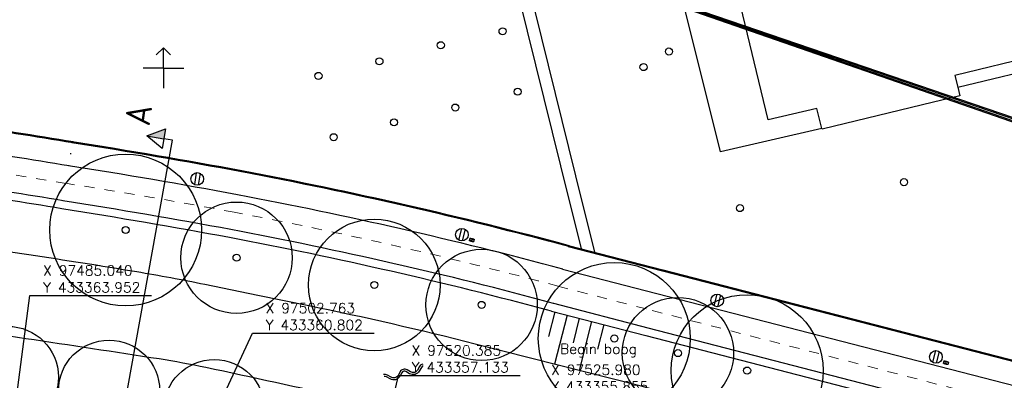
# Model space of a CAD drawing. Header units: millimetres. Extents: x 96940 to 101272, y 432237 to 434659.
# Tile 192 of 256: x 97486 to 97583, y 433369 to 433405. Entities that reach past the tile are written whole.
import ezdxf
from ezdxf.enums import TextEntityAlignment as Align

# ---------------------------------------------------------------- set-up
doc = ezdxf.new("R2010")
doc.units = ezdxf.units.MM
doc.linetypes.add('CENTER', pattern=[35.225022, 22.015639, -4.403128, 4.403128, -4.403128])
doc.linetypes.add('dSV_MARKERING_1_1', pattern=[2, 1, -1])
for name, color, linetype in [('N-we-bandenlijn-ontwerp DSV', 3, 'Continuous'), ('Ondergrond_Nieuw_IP', 8, 'Continuous'), ('R_BN_T_N_Hartspoor', 1, 'CENTER'), ('R_BN_T_N_HOOGTELIJN', 7, 'Continuous'), ('R_BN_T_N_Spoor', 3, 'Continuous'), ('R_BN_T_N_Verticaal alignement', 7, 'Continuous')]:
    doc.layers.add(name, color=color, linetype=linetype)
doc.layers.add('R_BN_T_N_Coordinaten', color=7, linetype='Continuous', lineweight=25)
doc.styles.add('ISOCP', font='isocp.shx')
doc.styles.add('SIMPLEX', font='simplex.shx', dxfattribs={"width": 0.8})
doc.styles.get("Standard").update_dxf_attribs({"font": 'romans.shx'})
doc.dimstyles.new('RET 1-500', dxfattribs={"dimtxt": 1, "dimasz": 1, "dimexe": 0.3, "dimexo": 0, "dimgap": 0.3, "dimtad": 1, "dimdec": 3, "dimzin": 1, "dimtxsty": 'Standard', "dimcen": 0, "dimclrd": 1, "dimclre": 1, "dimclrt": 7, "dimaunit": 2, "dimadec": 4, "dimazin": 0, "dimtfac": 1, "dimtdec": 3, "dimtofl": 0, "dimtmove": 0, "dimatfit": 0, "dimfxl": 1, "dimarcsym": 0})

# ---------------------------------------------------------------- blocks, each defined once
blk = doc.blocks.new('BOOM')
at = {"color": 0}
blk.add_circle((0, 0), 0.35, dxfattribs=at)
blk = doc.blocks.new('water')
at = {"ltscale": 2}
for points in [[(-2, -0.3, 0.198912), (-1.788, -0.212), (-1.495, 0.081, -0.414214), (-0.505, 0.081), (-0.212, -0.212, 0.414214), (0.212, -0.212), (0.505, 0.081, -0.414214), (1.495, 0.081), (1.788, -0.212, 0.198912), (2, -0.3, 0.198912)], [(-2, -0.5, 0.198912), (-1.646, -0.354), (-1.354, -0.061, -0.414214), (-0.646, -0.061), (-0.354, -0.354, 0.414214), (0.354, -0.354), (0.646, -0.061, -0.414214), (1.354, -0.061), (1.646, -0.354, 0.198912), (2, -0.5, 0.198912)]]:
    blk.add_lwpolyline(points, format="xyb", dxfattribs=at)
blk = doc.blocks.new('B_LM-PAALTOP')
at = {"layer": 'Ondergrond_Nieuw_IP'}
for p, q in [((-0.596, 0.187), (0.596, 0.187)), ((-0.596, -0.188), (0.596, -0.188))]:
    blk.add_line(p, q, dxfattribs=at)
blk.add_circle((0, 0), 0.625, dxfattribs=at)
blk = doc.blocks.new('VelopA CityStyle Oscar BA')
at = {"color": 0, "lineweight": 0, "flags": 128}
for points in [[(101.305, 65.319), (101.305, 65.553)], [(101.374, 65.554), (101.375, 65.556)], [(101.374, 65.552), (101.374, 65.554)], [(101.374, 65.551), (101.374, 65.552)], [(101.374, 65.549), (101.374, 65.551)], [(101.374, 65.547), (101.374, 65.549)], [(101.375, 65.545), (101.374, 65.547)], [(101.375, 65.327), (101.374, 65.325)], [(101.374, 65.325), (101.374, 65.324)], [(101.374, 65.324), (101.374, 65.322)], [(101.374, 65.322), (101.374, 65.32)], [(101.374, 65.32), (101.374, 65.318)], [(101.374, 65.318), (101.375, 65.316)], [(101.375, 65.556), (101.376, 65.558)], [(101.376, 65.544), (101.375, 65.545)], [(101.376, 65.329), (101.375, 65.327)], [(101.375, 65.316), (101.376, 65.315)], [(101.376, 65.558), (101.378, 65.559)], [(101.378, 65.542), (101.376, 65.544)], [(101.378, 65.33), (101.376, 65.329)], [(101.376, 65.315), (101.378, 65.313)], [(101.378, 65.559), (101.379, 65.56)], [(101.38, 65.541), (101.378, 65.542)], [(101.38, 65.331), (101.378, 65.33)], [(101.378, 65.313), (101.379, 65.312)], [(101.379, 65.56), (101.381, 65.561)], [(101.379, 65.312), (101.381, 65.311)], [(101.382, 65.54), (101.38, 65.541)], [(101.382, 65.332), (101.38, 65.331)], [(101.381, 65.561), (101.383, 65.562)], [(101.381, 65.311), (101.383, 65.31)], [(101.383, 65.562), (101.386, 65.563)], [(101.383, 65.31), (101.386, 65.309)], [(101.725, 65.563), (101.727, 65.562)], [(101.725, 65.309), (101.727, 65.31)], [(101.727, 65.562), (101.729, 65.561)], [(101.727, 65.31), (101.729, 65.311)], [(101.729, 65.561), (101.731, 65.56)], [(101.731, 65.541), (101.729, 65.54)], [(101.731, 65.331), (101.729, 65.332)], [(101.729, 65.311), (101.731, 65.312)], [(101.731, 65.56), (101.733, 65.559)], [(101.733, 65.542), (101.731, 65.541)], [(101.733, 65.33), (101.731, 65.331)], [(101.731, 65.312), (101.733, 65.313)], [(101.733, 65.559), (101.735, 65.558)], [(101.734, 65.544), (101.733, 65.542)], [(101.734, 65.329), (101.733, 65.33)], [(101.733, 65.313), (101.735, 65.315)], [(101.736, 65.545), (101.734, 65.544)], [(101.736, 65.327), (101.734, 65.329)], [(101.735, 65.558), (101.736, 65.556)], [(101.735, 65.315), (101.736, 65.316)], [(101.736, 65.556), (101.737, 65.554)], [(101.737, 65.549), (101.736, 65.547)], [(101.736, 65.547), (101.736, 65.545)], [(101.736, 65.325), (101.736, 65.327)], [(101.737, 65.324), (101.736, 65.325)], [(101.736, 65.316), (101.737, 65.318)], [(101.737, 65.554), (101.737, 65.552)], [(101.737, 65.552), (101.737, 65.551)], [(101.737, 65.551), (101.737, 65.549)], [(101.737, 65.322), (101.737, 65.324)], [(101.737, 65.32), (101.737, 65.322)], [(101.737, 65.318), (101.737, 65.32)], [(101.806, 65.553), (101.806, 65.319)]]:
    blk.add_lwpolyline(points, dxfattribs=at)
at = {"color": 0, "lineweight": 0}
for points in [[(101.306, 65.555), (101.305, 65.555), (101.305, 65.554), (101.305, 65.553)], [(101.306, 65.317), (101.305, 65.318), (101.305, 65.318), (101.305, 65.319)], [(101.805, 65.555), (101.644, 65.613), (101.467, 65.613), (101.306, 65.555)], [(101.805, 65.317), (101.644, 65.259), (101.467, 65.259), (101.306, 65.317)], [(101.307, 65.554), (101.457, 65.454), (101.653, 65.454), (101.804, 65.554)], [(101.307, 65.318), (101.457, 65.418), (101.653, 65.418), (101.804, 65.318)], [(101.806, 65.553), (101.806, 65.554), (101.805, 65.555), (101.805, 65.555)], [(101.806, 65.319), (101.806, 65.318), (101.805, 65.318), (101.805, 65.317)]]:
    blk.add_open_spline(points, degree=3, dxfattribs=at)
for points, knots in [([(101.729, 65.54), (101.724, 65.538), (101.719, 65.536), (101.714, 65.534), (101.709, 65.531), (101.704, 65.529), (101.699, 65.527), (101.694, 65.526), (101.689, 65.524), (101.683, 65.522), (101.678, 65.52), (101.672, 65.518), (101.665, 65.516), (101.659, 65.515), (101.653, 65.513), (101.647, 65.512), (101.641, 65.51), (101.634, 65.509), (101.628, 65.508), (101.622, 65.507), (101.615, 65.506), (101.609, 65.505), (101.603, 65.504), (101.596, 65.503), (101.59, 65.503), (101.584, 65.502), (101.578, 65.502), (101.571, 65.502), (101.565, 65.501), (101.559, 65.501), (101.553, 65.501), (101.547, 65.501), (101.541, 65.502), (101.535, 65.502), (101.529, 65.502), (101.523, 65.503), (101.517, 65.503), (101.51, 65.504), (101.504, 65.504), (101.498, 65.505), (101.492, 65.506), (101.487, 65.507), (101.481, 65.508), (101.475, 65.509), (101.469, 65.511), (101.463, 65.512), (101.457, 65.513), (101.452, 65.515), (101.446, 65.516), (101.44, 65.518), (101.435, 65.519), (101.429, 65.521), (101.424, 65.523), (101.418, 65.525), (101.413, 65.527), (101.408, 65.529), (101.402, 65.531), (101.397, 65.533), (101.392, 65.535), (101.387, 65.538), (101.382, 65.54)], [0, 0, 0, 0, 1, 1, 1, 2, 2, 2, 3, 3, 3, 4, 4, 4, 5, 5, 5, 6, 6, 6, 7, 7, 7, 8, 8, 8, 9, 9, 9, 10, 10, 10, 11, 11, 11, 12, 12, 12, 13, 13, 13, 14, 14, 14, 15, 15, 15, 16, 16, 16, 17, 17, 17, 18, 18, 18, 19, 19, 19, 20, 20, 20, 20]), ([(101.729, 65.332), (101.724, 65.335), (101.719, 65.337), (101.714, 65.339), (101.709, 65.341), (101.704, 65.343), (101.699, 65.345), (101.694, 65.347), (101.689, 65.349), (101.683, 65.351), (101.678, 65.352), (101.672, 65.354), (101.665, 65.356), (101.659, 65.358), (101.653, 65.359), (101.647, 65.361), (101.641, 65.362), (101.634, 65.363), (101.628, 65.365), (101.622, 65.366), (101.615, 65.367), (101.609, 65.368), (101.603, 65.368), (101.596, 65.369), (101.59, 65.37), (101.584, 65.37), (101.578, 65.371), (101.571, 65.371), (101.565, 65.371), (101.559, 65.371), (101.553, 65.371), (101.547, 65.371), (101.541, 65.371), (101.535, 65.371), (101.529, 65.37), (101.523, 65.37), (101.517, 65.369), (101.51, 65.369), (101.504, 65.368), (101.498, 65.367), (101.492, 65.366), (101.487, 65.365), (101.481, 65.364), (101.475, 65.363), (101.469, 65.362), (101.463, 65.361), (101.457, 65.359), (101.452, 65.358), (101.446, 65.356), (101.44, 65.355), (101.435, 65.353), (101.429, 65.351), (101.424, 65.349), (101.418, 65.347), (101.413, 65.345), (101.408, 65.343), (101.402, 65.341), (101.397, 65.339), (101.392, 65.337), (101.387, 65.335), (101.382, 65.332)], [0, 0, 0, 0, 1, 1, 1, 2, 2, 2, 3, 3, 3, 4, 4, 4, 5, 5, 5, 6, 6, 6, 7, 7, 7, 8, 8, 8, 9, 9, 9, 10, 10, 10, 11, 11, 11, 12, 12, 12, 13, 13, 13, 14, 14, 14, 15, 15, 15, 16, 16, 16, 17, 17, 17, 18, 18, 18, 19, 19, 19, 20, 20, 20, 20]), ([(101.386, 65.563), (101.394, 65.565), (101.402, 65.567), (101.41, 65.569), (101.419, 65.571), (101.427, 65.572), (101.435, 65.574), (101.442, 65.575), (101.449, 65.576), (101.456, 65.577), (101.463, 65.578), (101.469, 65.579), (101.476, 65.579), (101.483, 65.58), (101.49, 65.581), (101.497, 65.581), (101.504, 65.582), (101.511, 65.582), (101.518, 65.583), (101.525, 65.583), (101.532, 65.583), (101.539, 65.584), (101.546, 65.584), (101.553, 65.584), (101.56, 65.584), (101.567, 65.584), (101.575, 65.584), (101.582, 65.583), (101.589, 65.583), (101.596, 65.583), (101.603, 65.582), (101.61, 65.582), (101.617, 65.581), (101.624, 65.581), (101.63, 65.58), (101.637, 65.579), (101.644, 65.578), (101.651, 65.577), (101.658, 65.576), (101.664, 65.575), (101.671, 65.574), (101.678, 65.573), (101.685, 65.572), (101.692, 65.571), (101.698, 65.569), (101.705, 65.568), (101.712, 65.566), (101.718, 65.565), (101.725, 65.563)], [0, 0, 0, 0, 1, 1, 1, 2, 2, 2, 3, 3, 3, 4, 4, 4, 5, 5, 5, 6, 6, 6, 7, 7, 7, 8, 8, 8, 9, 9, 9, 10, 10, 10, 11, 11, 11, 12, 12, 12, 13, 13, 13, 14, 14, 14, 15, 15, 15, 16, 16, 16, 16]), ([(101.386, 65.309), (101.394, 65.307), (101.402, 65.305), (101.41, 65.304), (101.419, 65.302), (101.427, 65.3), (101.435, 65.299), (101.442, 65.298), (101.449, 65.297), (101.456, 65.296), (101.463, 65.295), (101.469, 65.294), (101.476, 65.293), (101.483, 65.292), (101.49, 65.292), (101.497, 65.291), (101.504, 65.29), (101.511, 65.29), (101.518, 65.29), (101.525, 65.289), (101.532, 65.289), (101.539, 65.289), (101.546, 65.289), (101.553, 65.289), (101.56, 65.289), (101.567, 65.289), (101.575, 65.289), (101.582, 65.289), (101.589, 65.289), (101.596, 65.29), (101.603, 65.29), (101.61, 65.291), (101.617, 65.291), (101.624, 65.292), (101.63, 65.293), (101.637, 65.293), (101.644, 65.294), (101.651, 65.295), (101.658, 65.296), (101.664, 65.297), (101.671, 65.298), (101.678, 65.299), (101.685, 65.301), (101.692, 65.302), (101.698, 65.303), (101.705, 65.305), (101.712, 65.306), (101.718, 65.308), (101.725, 65.309)], [0, 0, 0, 0, 1, 1, 1, 2, 2, 2, 3, 3, 3, 4, 4, 4, 5, 5, 5, 6, 6, 6, 7, 7, 7, 8, 8, 8, 9, 9, 9, 10, 10, 10, 11, 11, 11, 12, 12, 12, 13, 13, 13, 14, 14, 14, 15, 15, 15, 16, 16, 16, 16])]:
    blk.add_open_spline(points, degree=3, knots=knots, dxfattribs=at)
blk = doc.blocks.new('dprof-rechts')
at = {"layer": 'R_BN_T_N_Verticaal alignement'}
blk.add_hatch(color=1, dxfattribs=at).paths.add_polyline_path([(0.00346, 0.003), (0, 0.003), (0, 0.009)])
at = {"layer": 'R_BN_T_N_Verticaal alignement', "color": 1}
blk.add_lwpolyline([(0, 0.009), (0.00346, 0.003), (-0.00346, 0.003)], close=True, dxfattribs=at)
for points in [[(0, 0.009), (0, 0.003)], [(0, 0), (0, 0.003)]]:
    blk.add_lwpolyline(points, dxfattribs=at)
at = {"layer": 'R_BN_T_N_Verticaal alignement', "color": 1, "style": 'SIMPLEX', "width": 0.8}
blk.add_attdef('profiel rechts', (0.0025, 0.01025), '', height=0.0035, rotation=360, dxfattribs=at)

msp = doc.modelspace()

# ---------------------------------------------------------------- linework, layer by layer
at = {"layer": 'N-we-bandenlijn-ontwerp DSV', "color": 8, "linetype": 'Continuous'}
msp.add_arc((97406.3767, 432848.93063), 549.12128, 81.1480686, 81.1565475, dxfattribs=at)
at = {"layer": 'Ondergrond_Nieuw_IP'}
for p, q in [((97531.61, 433421.12), (97540.048, 433387.004)), ((97500, 433402), (97499.29289, 433401.29289)), ((97500, 433402), (97500.70711, 433401.29289)), ((97500, 433400), (97500, 433402)), ((97500, 433400), (97498, 433400)), ((97500, 433400), (97500, 433398)), ((97500, 433400), (97502, 433400)), ((97540.048, 433387.004), (97541.27774, 433382.0324)), ((97539.97168, 433382.36999), (97549.28768, 433379.96199)), ((97539.99671, 433382.46681), (97549.31271, 433380.05881)), ((97539.3961, 433380.14317), (97548.7121, 433377.73517)), ((97549.31271, 433380.05881), (97596.08072, 433367.97092)), ((97549.28768, 433379.96199), (97596.05067, 433367.8754)), ((97548.7121, 433377.73517), (97592.63663, 433366.38223)), ((97538.5202, 433376.75454), (97547.8362, 433374.34654)), ((97547.8362, 433374.34654), (97588.03591, 433363.95634))]:
    msp.add_line(p, q, dxfattribs=at)
at = {"layer": 'Ondergrond_Nieuw_IP', "linetype": 'dSV_MARKERING_1_1', "lineweight": 13}
for p, q in [((97538.95815, 433378.44886), (97548.27415, 433376.04086)), ((97548.27413, 433376.04087), (97588.47383, 433365.65066))]:
    msp.add_line(p, q, dxfattribs=at)
at = {"layer": 'Ondergrond_Nieuw_IP'}
for points in [[(97565.026, 433394.017), (97555.01, 433391.71), (97544.638, 433433.298)], [(97553.8, 433419.47), (97580.37, 433425.85), (97583.221, 433414), (97585.125, 433406.081), (97585.171, 433405.891), (97586.29, 433401.24), (97578.16, 433399.27), (97578.443, 433398.102)], [(97531.12, 433423.17), (97533.42, 433423.76), (97535.14, 433416.88), (97533.98, 433416.58), (97541.355, 433386.683), (97542.5858, 433381.69429)], [(97578.443, 433398.102), (97578.65, 433397.25), (97574.958, 433396.357), (97565.04, 433393.96), (97565.026, 433394.017), (97564.53, 433396.01), (97559.72, 433394.87), (97553.8, 433419.47)], [(97578.443, 433398.102), (97588.025, 433400.426), (97587.46, 433402.758), (97592.514, 433403.983), (97596.892, 433402.865)], [(97538.64138, 433375.89879), (97538.02359, 433373.47116)], [(97539.85519, 433375.58989), (97538.61962, 433370.73464)], [(97541.069, 433375.281), (97540.45121, 433372.85338)], [(97542.28281, 433374.97211), (97541.04724, 433370.11686)], [(97543.49662, 433374.66321), (97542.87884, 433372.23559)]]:
    msp.add_lwpolyline(points, dxfattribs=at)
at = {"layer": 'Ondergrond_Nieuw_IP', "linetype": 'Continuous'}
for points in [[(97400.95295, 433392.00118), (97390.98506, 433380.48434, 0.58255439), (97392.15056, 433377.20577, 0.01908386), (97397.2421, 433376.50856, 0.00312475), (97398.19154, 433376.42128, 0.00208334), (97399.15736, 433376.34262, 0.00104167), (97400.1391, 433376.26884), (97431.69616, 433373.96341, -0.03912908), (97526.82543, 433359.47462, -0.00487505), (97550.02616, 433353.81882, -0.02695955), (97564.11956, 433349.41642, 0.1985994), (97566.41088, 433349.49762), (97569.84, 433351.06)], [(97538.32, 433375.98), (97547.636, 433373.572), (97571.91606, 433367.29646, -0.19751368), (97574.35034, 433365.4729), (97575.39, 433363.73)]]:
    msp.add_lwpolyline(points, format="xyb", dxfattribs=at)
at = {"layer": 'Ondergrond_Nieuw_IP'}
msp.add_lwpolyline([(97473.22, 433375.2, -0.003417), (97499.59, 433371.29, -0.010876), (97504.2, 433370.44, -0.002765), (97517.92, 433367.44), (97519.66, 433367.04), (97520.42, 433366.86), (97521.18, 433366.68, -0.004761), (97525.75, 433365.62, -0.002309), (97547.36, 433360.25), (97548.318, 433360.012), (97566.13, 433355.58), (97568.798, 433354.979, 0.42801), (97571.634, 433356.447), (97572.16929, 433358.1661), (97572.518, 433359.286, 0.441886), (97570.819, 433362.268), (97549.332, 433367.982), (97547.16, 433368.56), (97530.7704, 433372.73263, 0.01167208), (97514.37327, 433376.50194), (97509.32, 433377.54), (97504.07463, 433378.61089, 0.00873324), (97497.36, 433379.86, 0.007871), (97476, 433383.05, 0.019955)], format="xyb", dxfattribs=at)
for centre, radius in [((97496.27, 433384), 7.5), ((97507.22, 433381.26), 5.5), ((97520.82, 433378.57), 6.5), ((97531.42, 433376.6), 5.5), ((97544.52, 433373.28), 7.5), ((97550.81, 433371.84), 5.5), ((97557.642, 433370.11), 7.5), ((97484.63, 433369.48), 5), ((97494.63, 433368.12), 5), ((97505.02, 433366.2), 5)]:
    msp.add_circle(centre, radius, dxfattribs=at)
for centre, radius, start, end in [((97441.97601, 433107.64839), 289.14422, 80.2242238, 84.7559584), ((97441.97601, 433107.64839), 289.24422, 80.2242238, 84.7559584), ((97441.97601, 433107.64839), 286.84422, 80.2242238, 84.7559584), ((97404.97388, 432840.89487), 558.47774, 79.3962115, 81.1409489), ((97404.97388, 432840.89487), 558.37774, 79.3962115, 81.1409489), ((97441.97601, 433107.64839), 283.34422, 80.2242238, 84.7559584), ((97404.97388, 432840.89487), 556.07774, 79.3962115, 81.1409489), ((97427.32752, 432963.55823), 433.69606, 74.9372311, 79.3157002), ((97427.32752, 432963.55823), 433.79606, 74.9372311, 79.3157002), ((97404.97388, 432840.89487), 552.57774, 79.3962115, 81.1409489), ((97427.32752, 432963.55823), 431.39606, 74.9372311, 79.3157002), ((97427.32752, 432963.55823), 427.89606, 74.9372311, 79.3157002)]:
    msp.add_arc(centre, radius, start, end, dxfattribs=at)
at = {"layer": 'Ondergrond_Nieuw_IP', "linetype": 'dSV_MARKERING_1_1', "lineweight": 13}
for centre, radius, start, end in [((97441.97601, 433107.64839), 285.09422, 80.2242238, 84.7559584), ((97404.97388, 432840.89487), 554.32774, 79.3962115, 81.1409489), ((97427.32752, 432963.55823), 429.64606, 74.9372311, 79.3157002)]:
    msp.add_arc(centre, radius, start, end, dxfattribs=at)
at = {"layer": 'Ondergrond_Nieuw_IP', "color": 4, "linetype": 'Continuous'}
msp.add_arc((97406.3767, 432848.93063), 549.12128, 81.1480686, 81.1565475, dxfattribs=at)
at = {"layer": 'Ondergrond_Nieuw_IP', "linetype": 'Continuous'}
for centre, radius, start, end in [((97441.97601, 433107.64839), 282.54422, 80.2242238, 84.7559584), ((97404.97388, 432840.89487), 551.77774, 79.3962115, 81.1409489), ((97427.32752, 432963.55823), 427.09606, 74.9372311, 79.3157002)]:
    msp.add_arc(centre, radius, start, end, dxfattribs=at)
at = {"layer": 'R_BN_T_N_Hartspoor', "ltscale": 0.5}
msp.add_arc((97386.83206, 432759.85829), 612.02423, 76.85851994, 85.82161958, dxfattribs=at)
at = {"layer": 'R_BN_T_N_HOOGTELIJN'}
for p, q in [((97405.88874, 433456.01011), (97632.97254, 433378.33808)), ((97409.05953, 433454.938), (97636.08354, 433377.09135)), ((97514.69973, 433418.79226), (97632.8039, 433377.8453)), ((97514.72029, 433418.70687), (97635.91001, 433376.58572))]:
    msp.add_line(p, q, dxfattribs=at)
at = {"layer": 'R_BN_T_N_Spoor'}
for radius in [612.74173, 611.30673]:
    msp.add_arc((97386.83206, 432759.85829), radius, 76.85851994, 85.82161958, dxfattribs=at)
at = {"layer": 'R_BN_T_N_Verticaal alignement', "color": 1}
msp.add_lwpolyline([(97493.29805, 433350.73773), (97500.89186, 433392.88287)], dxfattribs=at)

# ---------------------------------------------------------------- block references
at = {"layer": 'Ondergrond_Nieuw_IP'}
for p in [(97533.49, 433403.63), (97527.39, 433402.25), (97549.92, 433401.63), (97521.33, 433400.66), (97547.41, 433400.09), (97515.31, 433399.22), (97534.98, 433397.66), (97528.82, 433396.09), (97522.77, 433394.63), (97516.81, 433393.16), (97573.13, 433388.72), (97556.93, 433386.16), (97496.27, 433384), (97507.22, 433381.26), (97520.82, 433378.57), (97531.42, 433376.6), (97544.52, 433373.28), (97550.81, 433371.84), (97557.642, 433370.11)]:
    msp.add_blockref('BOOM', p, dxfattribs=at)
for name, p, rotation in [('B_LM-PAALTOP', (97503.33305, 433389.0427), 260.7711499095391), ('B_LM-PAALTOP', (97529.46797, 433383.53721), 256.9435532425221), ('VelopA CityStyle Oscar BA', (97645.97192, 433418.37052), 164.2250909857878), ('B_LM-PAALTOP', (97554.68243, 433377.04416), 255.5082081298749), ('B_LM-PAALTOP', (97576.28532, 433371.46058), 255.5115647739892), ('water', (97523.80334, 433369.7509), 195.1906358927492), ('VelopA CityStyle Oscar BA', (97692.79018, 433406.24986), 164.2250909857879)]:
    msp.add_blockref(name, p, dxfattribs=dict(at, rotation=rotation))
at = {"layer": 'R_BN_T_N_Verticaal alignement', "color": 1}
ref = msp.add_blockref('dprof-rechts', (97500.89096, 433392.87787), dxfattribs=dict(at, xscale=285.7142857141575, yscale=285.7142857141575, zscale=285.7142857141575, rotation=80.47430508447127))
ref.add_attrib('profiel rechts', 'A', dxfattribs={"layer": '0', "color": 4, "height": 2.5, "rotation": 81.7408842, "style": 'ISOCP'}).set_placement((97498.9139, 433396.19643), align=Align.RIGHT)

# ---------------------------------------------------------------- texts
at = {"layer": 'R_BN_T_N_Coordinaten', "color": 7}
msp.add_text('Begin boog', height=1, dxfattribs=at).set_placement((97539.16915, 433371.7614))
at = {"layer": 'R_BN_T_N_Coordinaten', "color": 7, "char_height": 1, "attachment_point": 7}
for s, insert in [('X 97485.040\\PY 433363.952', (97488.12184, 433377.82795)), ('X 97502.763\\PY 433360.802', (97510.0932, 433374.10807)), ('X 97520.385\\PY 433357.133', (97524.51039, 433369.93554)), ('X 97525.980\\PY 433355.855', (97538.2871, 433368.01991))]:
    msp.add_mtext(s, dxfattribs=dict(at, insert=insert))

# ---------------------------------------------------------------- leaders
at = {"layer": 'R_BN_T_N_Coordinaten', "annotation_type": 0, "has_hookline": 1, "hookline_direction": 0, "text_width": 10.71429}
for points in [[(97485.04037, 433363.95165), (97486.82184, 433377.52795), (97487.82184, 433377.52795)], [(97502.76273, 433360.80234), (97508.7932, 433373.80807), (97509.7932, 433373.80807)], [(97520.3848, 433357.13321), (97523.21039, 433369.63554), (97524.21039, 433369.63554)]]:
    msp.add_leader(points, dimstyle='RET 1-500', override={"dimexe": 0, "dimzin": 0, "dimtofl": 1, "dimatfit": 2}, dxfattribs=at)

doc.saveas('drawing.dxf')
